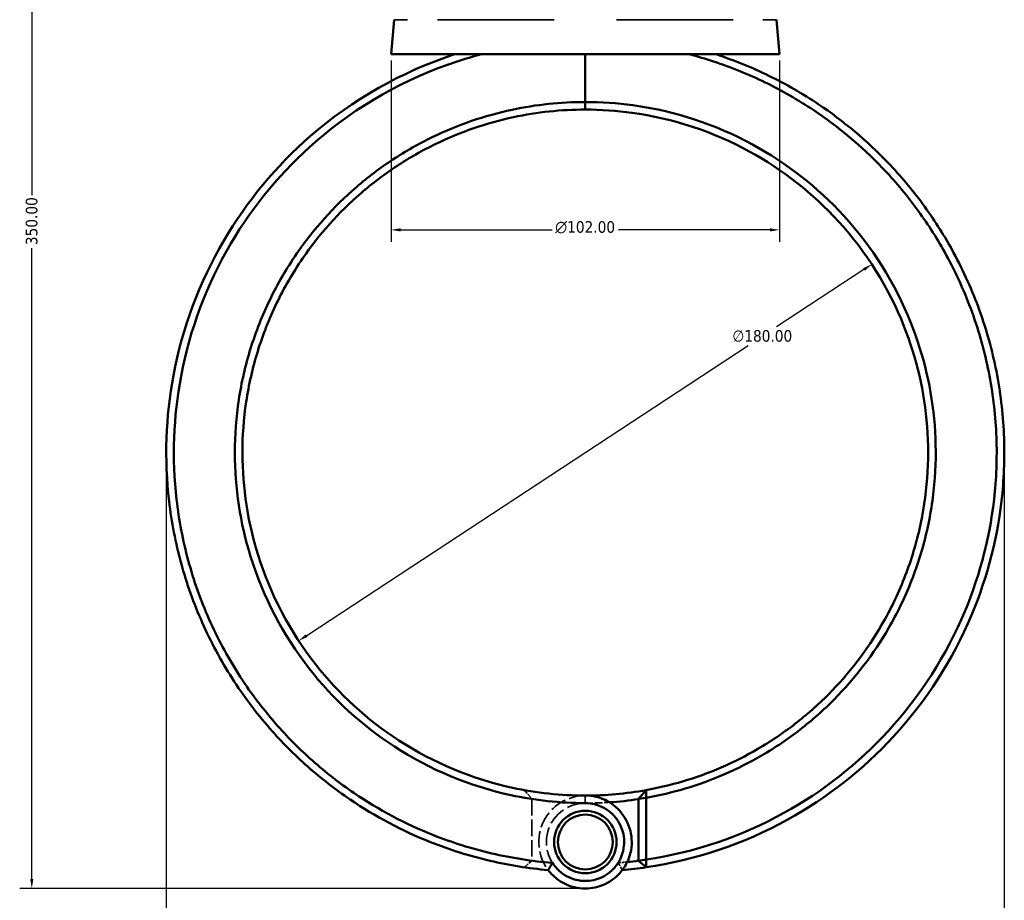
# Model space of a CAD drawing. Header units: millimetres. Extents: x 0 to 893, y 0 to 988.
# Tile 3 of 20: x 266 to 525, y 209 to 440. Entities that reach past the tile are written whole.
import ezdxf

# ---------------------------------------------------------------- set-up
doc = ezdxf.new("R2010")
doc.units = ezdxf.units.MM
doc.linetypes.add('DASHED', pattern=[0.2067, 0.1654, -0.0413])
for name, color, linetype, lineweight in [('Dimension (ANSI)', 7, 'Continuous', 25), ('Hidden (ANSI)', 7, 'DASHED', 35), ('Hidden Narrow (ANSI)', 7, 'DASHED', 25), ('Visible (ANSI)', 7, 'Continuous', 50), ('Visible Narrow (ANSI)', 7, 'Continuous', 35)]:
    doc.layers.add(name, color=color, linetype=linetype, lineweight=lineweight)
doc.styles.add('Note Text (ANSI)', font='tahoma.ttf')
doc.dimstyles.new('Default - mm (ANSI)', dxfattribs={"dimtxt": 3.048, "dimasz": 2.5, "dimexe": 3.175, "dimexo": 1.6002, "dimgap": 0.8, "dimtad": 0, "dimtoh": 1, "dimrnd": 1e-08, "dimzin": 4, "dimdsep": 46, "dimtxsty": 'Note Text (ANSI)', "dimcen": 0.09, "dimdle": 10, "dimclrd": 256, "dimclre": 256, "dimclrt": 256, "dimadec": 1, "dimazin": 1, "dimtfac": 1, "dimtofl": 0, "dimtmove": 0, "dimatfit": 3, "dimfxl": 1, "dimtolj": 1, "dimtzin": 4, "dimlwd": -1, "dimlwe": -1, "dimarcsym": 0})

# ---------------------------------------------------------------- blocks, each defined once
blk = doc.blocks.new('*D6')
at = {"layer": 'Defpoints', "color": 0, "transparency": 16777216}
for p in [(489.81, 375.86), (339.35, 277.06)]:
    blk.add_point(p, dxfattribs=at)
at = {"layer": 'Dimension (ANSI)', "transparency": 16777216}
for p, q in [((487.72, 374.49), (464.75, 359.41)), ((341.44, 278.43), (457.31, 354.52))]:
    blk.add_line(p, q, dxfattribs=at)
for points in [[(487.49, 374.84), (487.95, 374.14), (489.81, 375.86)], [(341.21, 278.78), (341.67, 278.08), (339.35, 277.06)]]:
    blk.add_solid(points, dxfattribs=at)
at = {"layer": 'Dimension (ANSI)', "transparency": 16777216, "insert": (453.19, 358.61), "char_height": 3.048, "attachment_point": 1, "style": 'Note Text (ANSI)'}
blk.add_mtext('\\A1;∅180.00', dxfattribs=at)
blk = doc.blocks.new('*D7')
at = {"layer": 'Defpoints', "color": 0, "transparency": 16777216}
for p in [(304.58, 326.46), (524.58, 326.46), (524.58, 189.58)]:
    blk.add_point(p, dxfattribs=at)
at = {"layer": 'Dimension (ANSI)', "transparency": 16777216}
for p, q in [((304.58, 324.86), (304.58, 186.4)), ((524.58, 324.86), (524.58, 186.4)), ((307.08, 189.58), (407.62, 189.58)), ((522.08, 189.58), (421.54, 189.58))]:
    blk.add_line(p, q, dxfattribs=at)
for points in [[(307.08, 189.99), (307.08, 189.16), (304.58, 189.58)], [(522.08, 189.99), (522.08, 189.16), (524.58, 189.58)]]:
    blk.add_solid(points, dxfattribs=at)
at = {"layer": 'Dimension (ANSI)', "transparency": 16777216, "insert": (408.42, 191.16), "char_height": 3.048, "attachment_point": 1, "style": 'Note Text (ANSI)'}
blk.add_mtext('\\A1;220.00', dxfattribs=at)
blk = doc.blocks.new('*D8')
at = {"layer": 'Defpoints', "color": 0, "transparency": 16777216}
for p in [(269.28, 562.06), (399.28, 562.06), (414.58, 212.06)]:
    blk.add_point(p, dxfattribs=at)
at = {"layer": 'Dimension (ANSI)', "transparency": 16777216}
for p, q in [((397.68, 562.06), (266.1, 562.06)), ((269.28, 559.56), (269.28, 394.03)), ((269.28, 214.56), (269.28, 380.09)), ((412.98, 212.06), (266.1, 212.06))]:
    blk.add_line(p, q, dxfattribs=at)
for points in [[(268.86, 559.56), (269.7, 559.56), (269.28, 562.06)], [(268.86, 214.56), (269.7, 214.56), (269.28, 212.06)]]:
    blk.add_solid(points, dxfattribs=at)
at = {"layer": 'Dimension (ANSI)', "transparency": 16777216, "insert": (267.69, 380.89), "char_height": 3.048, "attachment_point": 1, "rotation": 90, "style": 'Note Text (ANSI)'}
blk.add_mtext('\\A1;350.00', dxfattribs=at)
blk = doc.blocks.new('*D11')
at = {"layer": 'Defpoints', "color": 0, "transparency": 16777216}
for p in [(363.58, 430.96), (465.58, 430.96), (363.58, 384.89)]:
    blk.add_point(p, dxfattribs=at)
at = {"layer": 'Dimension (ANSI)', "transparency": 16777216}
for p, q in [((363.58, 429.36), (363.58, 381.72)), ((465.58, 429.36), (465.58, 381.72)), ((366.08, 384.89), (405.86, 384.89)), ((463.08, 384.89), (423.3, 384.89))]:
    blk.add_line(p, q, dxfattribs=at)
for points in [[(366.08, 385.31), (366.08, 384.48), (363.58, 384.89)], [(463.08, 385.31), (463.08, 384.48), (465.58, 384.89)]]:
    blk.add_solid(points, dxfattribs=at)
at = {"layer": 'Dimension (ANSI)', "transparency": 16777216, "insert": (406.66, 387.19), "char_height": 3.048, "attachment_point": 1, "style": 'Note Text (ANSI)'}
blk.add_mtext('\\A1;{\\fAIGDT|b0|i0;\\H3.0480;\\ln}\\fTahoma|b0|i0;\\H3.0480;102.00', dxfattribs=at)

msp = doc.modelspace()

# ---------------------------------------------------------------- linework, layer by layer
at = {"layer": 'Hidden (ANSI)', "ltscale": 6.929874}
msp.add_line((398.607, 237.889), (400.579, 235.556), dxfattribs=at)
at = {"layer": 'Hidden (ANSI)', "ltscale": 26.060644}
msp.add_line((400.579, 235.532), (400.579, 219.372), dxfattribs=at)
at = {"layer": 'Hidden (ANSI)', "ltscale": 6.272046}
msp.add_line((400.579, 219.355), (398.598, 217.628), dxfattribs=at)
at = {"layer": 'Hidden (ANSI)', "ltscale": 33.997589}
msp.add_arc((414.579, 326.461), 92, 261.24707, 270, dxfattribs=at)
at = {"layer": 'Hidden (ANSI)', "ltscale": 26.198729}
msp.add_arc((414.579, 224.261), 12.2, 90, 217.16087, dxfattribs=at)
at = {"layer": 'Hidden (ANSI)', "ltscale": 29.241877}
for start, end in [(90, 327.66555), (212.33445, 90)]:
    msp.add_arc((414.579, 224.261), 10.2, start, end, dxfattribs=at)
at = {"layer": 'Hidden (ANSI)', "ltscale": 12.098066}
msp.add_arc((414.579, 326.461), 92, 270, 273.95575, dxfattribs=at)
at = {"layer": 'Hidden (ANSI)', "ltscale": 10.30801}
msp.add_arc((414.579, 326.461), 108, 262.55181, 265.42293, dxfattribs=at)
at = {"layer": 'Hidden (ANSI)', "ltscale": 4.591596}
msp.add_arc((414.579, 326.461), 108, 274.57707, 275.85599, dxfattribs=at)
at = {"layer": 'Hidden (ANSI)', "ltscale": 0.064441}
msp.add_rational_spline([(400.579, 235.532), (400.579, 235.544), (400.579, 235.556)], [1.07597981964, 1.07597643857, 1.07597303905], degree=2, dxfattribs=at)
at = {"layer": 'Hidden (ANSI)', "ltscale": 0.044709}
msp.add_rational_spline([(400.579, 219.355), (400.579, 219.364), (400.579, 219.372)], [1.08681766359, 1.08683652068, 1.0868553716], degree=2, dxfattribs=at)
at = {"layer": 'Hidden (ANSI)', "ltscale": 5.676776}
for points in [[(404.857, 216.891), (405.21, 217.531), (405.579, 218.173), (405.961, 218.805)], [(423.198, 218.805), (423.579, 218.173), (423.948, 217.531), (424.302, 216.891)]]:
    msp.add_open_spline(points, degree=3, dxfattribs=at)
at = {"layer": 'Hidden Narrow (ANSI)', "ltscale": 0.024203}
msp.add_line((414.579, 234.461), (414.579, 234.47), dxfattribs=at)
at = {"layer": 'Visible (ANSI)'}
for p, q in [((364.374, 440.048), (363.579, 430.961)), ((464.784, 440.048), (465.579, 430.961)), ((363.579, 430.961), (465.579, 430.961)), ((414.579, 430.961), (414.579, 418.451)), ((414.579, 418.451), (414.579, 430.961)), ((414.579, 416.461), (414.579, 418.451)), ((414.579, 418.451), (414.579, 416.461)), ((428.579, 235.556), (430.551, 237.889)), ((430.579, 235.873), (428.579, 235.556)), ((428.579, 235.556), (428.579, 219.355)), ((430.579, 219.643), (430.579, 235.873)), ((428.579, 219.355), (430.579, 219.643)), ((430.561, 217.628), (428.579, 219.355))]:
    msp.add_line(p, q, dxfattribs=at)
for radius in [8.2, 7.2]:
    msp.add_circle((414.579, 224.261), radius, dxfattribs=at)
for radius, start, end in [(90, 270, 280.22228), (92, 273.95575, 278.75293), (110, 275.07089, 278.35378), (108, 275.85599, 277.44819)]:
    msp.add_arc((414.579, 326.461), radius, start, end, dxfattribs=at)
for points, knots in [([(380.232, 430.961), (366.355, 426.4), (353.407, 419.041), (333.432, 401.668), (325.751, 392.418), (313.309, 371.244), (308.795, 359.181), (304.424, 335.843), (304.04, 324.67), (305.323, 313.693), (305.964, 308.204), (307.02, 302.765), (309.935, 292.108), (311.795, 286.89), (316.275, 276.794), (318.896, 271.915), (324.839, 262.608), (328.162, 258.179), (334.887, 250.493), (338.203, 247.16), (345.232, 240.945), (348.946, 238.062), (359.427, 230.952), (366.514, 227.197), (379.014, 222.225), (384.257, 220.581), (394.615, 218.165), (399.72, 217.347), (404.857, 216.891)], [0.3169911, 0.3169911, 0.3169911, 0.3169911, 0.7146722, 0.7146722, 1.03798, 1.03798, 1.3838528, 1.3838528, 1.6853247, 1.6853247, 1.6853247, 1.8360607, 1.8360607, 1.9867966, 1.9867966, 2.1375326, 2.1375326, 2.2882686, 2.2882686, 2.4163941, 2.4163941, 2.5445197, 2.5445197, 2.7623332, 2.7623332, 2.9120311, 2.9120311, 3.0529272, 3.0529272, 3.0529272, 3.0529272]), ([(405.964, 218.795), (400.592, 219.225), (395.253, 220.058), (384.759, 222.51), (379.603, 224.13), (367.314, 229.028), (360.347, 232.727), (350.048, 239.729), (346.4, 242.567), (339.496, 248.686), (336.241, 251.967), (329.64, 259.531), (326.38, 263.89), (320.553, 273.047), (317.985, 277.846), (313.599, 287.774), (311.78, 292.904), (308.934, 303.38), (307.907, 308.725), (307.287, 314.117), (306.046, 324.9), (306.444, 335.871), (310.776, 358.774), (315.227, 370.603), (327.465, 391.356), (335.012, 400.417), (354.617, 417.428), (367.315, 424.628), (380.917, 429.09), (383.015, 429.779), (385.134, 430.403), (387.27, 430.961)], [-3.0617291, -3.0617291, -3.0617291, -3.0617291, -2.9120311, -2.9120311, -2.7623332, -2.7623332, -2.5445197, -2.5445197, -2.4163941, -2.4163941, -2.2882686, -2.2882686, -2.1375326, -2.1375326, -1.9867966, -1.9867966, -1.8360607, -1.8360607, -1.6853247, -1.6853247, -1.6853247, -1.3838528, -1.3838528, -1.03798, -1.03798, -0.7146722, -0.7146722, -0.3169911, -0.3169911, -0.3169911, -0.2556583, -0.2556583, -0.2556583, -0.2556583]), ([(430.561, 217.628), (443.523, 219.531), (456.14, 223.775), (478.016, 235.815), (487.477, 243.233), (504.101, 261.295), (511.058, 272.122), (520.259, 293.997), (522.996, 304.831), (524.064, 315.832), (524.598, 321.332), (524.717, 326.873), (524.121, 337.913), (523.406, 343.411), (521.158, 354.238), (519.625, 359.568), (515.774, 369.937), (513.457, 374.977), (508.493, 383.927), (505.948, 387.893), (500.371, 395.468), (497.338, 399.076), (488.562, 408.257), (482.402, 413.433), (471.608, 420.656), (467.272, 423.148), (458.302, 427.521), (453.667, 429.403), (448.927, 430.961)], [0.1460669, 0.1460669, 0.1460669, 0.1460669, 0.5040431, 0.5040431, 0.8281609, 0.8281609, 1.1743413, 1.1743413, 1.4758255, 1.4758255, 1.4758255, 1.6265676, 1.6265676, 1.7773097, 1.7773097, 1.9280518, 1.9280518, 2.0787939, 2.0787939, 2.2069247, 2.2069247, 2.3350555, 2.3350555, 2.5528778, 2.5528778, 2.6887397, 2.6887397, 2.8246015, 2.8246015, 2.8246015, 2.8246015]), ([(441.888, 430.961), (444.024, 430.403), (446.143, 429.779), (448.241, 429.09), (452.888, 427.566), (457.431, 425.725), (466.227, 421.446), (470.479, 419.006), (481.068, 411.936), (487.114, 406.869), (495.733, 397.878), (498.711, 394.343), (504.192, 386.921), (506.695, 383.034), (511.579, 374.262), (513.861, 369.32), (517.657, 359.151), (519.171, 353.922), (521.397, 343.298), (522.109, 337.901), (522.714, 327.063), (522.607, 321.621), (522.092, 316.218), (521.063, 305.411), (518.393, 294.762), (509.388, 273.252), (502.566, 262.599), (486.247, 244.821), (476.953, 237.516), (455.535, 225.703), (443.229, 221.538), (430.579, 219.643)], [-2.8859344, -2.8859344, -2.8859344, -2.8859344, -2.8246015, -2.8246015, -2.8246015, -2.6887397, -2.6887397, -2.5528778, -2.5528778, -2.3350555, -2.3350555, -2.2069247, -2.2069247, -2.0787939, -2.0787939, -1.9280518, -1.9280518, -1.7773097, -1.7773097, -1.6265676, -1.6265676, -1.4758255, -1.4758255, -1.4758255, -1.1743413, -1.1743413, -0.8281609, -0.8281609, -0.5040431, -0.5040431, -0.1487092, -0.1487092, -0.1487092, -0.1487092]), ([(414.579, 418.451), (408.129, 418.451), (401.678, 417.77), (388.172, 414.887), (381.159, 412.482), (370.927, 407.535), (367.435, 405.557), (360.74, 401.161), (357.536, 398.745), (348.55, 390.998), (343.26, 385.1), (336.181, 374.82), (333.847, 370.815), (329.807, 362.5), (328.101, 358.19), (325.356, 349.362), (324.317, 344.845), (322.928, 335.705), (322.579, 331.083), (322.579, 326.461), (322.579, 317.217), (323.983, 307.973), (330.024, 288.55), (335.256, 278.56), (348.352, 261.804), (355.954, 254.841), (373.784, 243.267), (384.185, 238.931), (401.44, 235.177), (408.009, 234.471), (414.579, 234.471)], [-3.1415927, -3.1415927, -3.1415927, -3.1415927, -2.9312711, -2.9312711, -2.6912755, -2.6912755, -2.5606895, -2.5606895, -2.4301036, -2.4301036, -2.1738189, -2.1738189, -2.0230633, -2.0230633, -1.8723076, -1.8723076, -1.721552, -1.721552, -1.5707963, -1.5707963, -1.5707963, -1.269285, -1.269285, -0.9073789, -0.9073789, -0.5757643, -0.5757643, -0.2142133, -0.2142133, 0, 0, 0, 0]), ([(414.579, 236.461), (408.167, 236.461), (401.755, 237.149), (384.912, 240.805), (374.756, 245.028), (357.333, 256.308), (349.898, 263.097), (337.074, 279.444), (331.94, 289.198), (325.993, 308.178), (324.6, 317.216), (324.579, 326.261), (324.569, 330.784), (324.901, 335.308), (326.24, 344.256), (327.248, 348.681), (329.917, 357.329), (331.579, 361.554), (335.52, 369.705), (337.798, 373.633), (344.714, 383.715), (349.888, 389.503), (358.682, 397.107), (361.819, 399.48), (368.375, 403.795), (371.795, 405.739), (381.82, 410.597), (388.693, 412.959), (401.932, 415.792), (408.255, 416.461), (414.579, 416.461)], [0, 0, 0, 0, 0.2142133, 0.2142133, 0.5757643, 0.5757643, 0.9073789, 0.9073789, 1.269285, 1.269285, 1.5707963, 1.5707963, 1.5707963, 1.721552, 1.721552, 1.8723076, 1.8723076, 2.0230633, 2.0230633, 2.1738189, 2.1738189, 2.4301036, 2.4301036, 2.5606895, 2.5606895, 2.6912755, 2.6912755, 2.9312711, 2.9312711, 3.1415927, 3.1415927, 3.1415927, 3.1415927]), ([(430.579, 235.873), (434.016, 236.48), (437.417, 237.282), (447.819, 240.37), (454.622, 243.315), (464.437, 249.047), (467.764, 251.293), (474.096, 256.199), (477.102, 258.859), (485.453, 267.284), (490.265, 273.576), (496.516, 284.375), (498.53, 288.549), (501.907, 297.152), (503.271, 301.581), (505.318, 310.594), (506.001, 315.178), (506.672, 324.396), (506.659, 329.03), (506.299, 333.637), (505.578, 342.851), (503.458, 351.954), (495.923, 370.845), (489.928, 380.397), (475.568, 396.079), (467.449, 402.427), (448.775, 412.577), (438.069, 416.09), (422.942, 418.165), (418.761, 418.451), (414.579, 418.451)], [-2.9668095, -2.9668095, -2.9668095, -2.9668095, -2.8530315, -2.8530315, -2.6130273, -2.6130273, -2.4824181, -2.4824181, -2.3518089, -2.3518089, -2.0955838, -2.0955838, -1.9448632, -1.9448632, -1.7941426, -1.7941426, -1.643422, -1.643422, -1.4927014, -1.4927014, -1.4927014, -1.1912602, -1.1912602, -0.8293785, -0.8293785, -0.49784, -0.49784, -0.1363374, -0.1363374, 0, 0, 0, 0]), ([(414.579, 416.461), (418.678, 416.461), (422.778, 416.18), (437.606, 414.141), (448.099, 410.69), (466.392, 400.722), (474.34, 394.489), (488.385, 379.101), (494.239, 369.733), (501.579, 351.219), (503.635, 342.302), (504.32, 333.283), (504.663, 328.774), (504.665, 324.24), (503.989, 315.223), (503.311, 310.741), (501.29, 301.931), (499.947, 297.603), (496.628, 289.199), (494.651, 285.123), (488.521, 274.581), (483.809, 268.442), (475.638, 260.226), (472.699, 257.632), (466.509, 252.849), (463.258, 250.66), (453.669, 245.075), (447.025, 242.206), (436.986, 239.233), (433.784, 238.472), (430.551, 237.889)], [0, 0, 0, 0, 0.1363374, 0.1363374, 0.49784, 0.49784, 0.8293785, 0.8293785, 1.1912602, 1.1912602, 1.4927014, 1.4927014, 1.4927014, 1.643422, 1.643422, 1.7941426, 1.7941426, 1.9448632, 1.9448632, 2.0955838, 2.0955838, 2.3518089, 2.3518089, 2.4824181, 2.4824181, 2.6130273, 2.6130273, 2.8530315, 2.8530315, 2.962783, 2.962783, 2.962783, 2.962783]), ([(430.579, 235.873), (430.574, 236.209), (430.57, 236.545), (430.56, 237.217), (430.556, 237.553), (430.551, 237.889)], [-0.29867334, -0.29867334, -0.29867334, -0.29867334, -0.14934969, -0.14934969, 0, 0, 0, 0]), ([(404.857, 216.891), (405.587, 215.928), (406.459, 215.076), (409.121, 213.154), (411.116, 212.381), (414.941, 211.937), (416.752, 212.125), (420.269, 213.298), (421.951, 214.349), (424.15, 216.599), (424.868, 217.593), (425.424, 218.673), (425.981, 219.753), (426.376, 220.919), (426.933, 224.043), (426.806, 226.056), (425.616, 229.825), (424.547, 231.574), (421.557, 234.505), (419.568, 235.609), (416.498, 236.347), (415.539, 236.461), (414.579, 236.461)], [-4.0770273, -4.0770273, -4.0770273, -4.0770273, -3.776865, -3.776865, -3.2589381, -3.2589381, -2.8142822, -2.8142822, -2.3328191, -2.3328191, -2.0319047, -2.0319047, -2.0319047, -1.7309903, -1.7309903, -1.2495272, -1.2495272, -0.7641814, -0.7641814, -0.2321496, -0.2321496, 0, 0, 0, 0]), ([(414.579, 234.471), (415.368, 234.471), (416.156, 234.379), (418.683, 233.782), (420.327, 232.888), (422.825, 230.493), (423.734, 229.056), (424.774, 225.932), (424.91, 224.25), (424.485, 221.619), (424.168, 220.632), (423.712, 219.714), (423.256, 218.797), (422.662, 217.949), (420.824, 216.023), (419.405, 215.118), (416.425, 214.106), (414.886, 213.944), (411.639, 214.327), (409.948, 214.995), (407.515, 216.789), (406.64, 217.728), (405.964, 218.795)], [0, 0, 0, 0, 0.2321496, 0.2321496, 0.7641814, 0.7641814, 1.2495272, 1.2495272, 1.7309903, 1.7309903, 2.0319047, 2.0319047, 2.0319047, 2.3328191, 2.3328191, 2.8142822, 2.8142822, 3.2589381, 3.2589381, 3.776865, 3.776865, 4.1479233, 4.1479233, 4.1479233, 4.1479233]), ([(405.964, 218.795), (405.774, 218.48), (405.587, 218.163), (405.222, 217.528), (405.042, 217.21), (404.865, 216.891)], [-0.28448272, -0.28448272, -0.28448272, -0.28448272, -0.14221956, -0.14221956, 0, 0, 0, 0]), ([(430.561, 217.628), (430.564, 217.964), (430.567, 218.299), (430.573, 218.971), (430.576, 219.307), (430.579, 219.643)], [-0.27002045, -0.27002045, -0.27002045, -0.27002045, -0.1350169, -0.1350169, 0, 0, 0, 0])]:
    msp.add_open_spline(points, degree=3, knots=knots, dxfattribs=at)
msp.add_open_spline([(404.865, 216.891), (404.862, 216.891), (404.859, 216.891), (404.857, 216.891)], degree=3, dxfattribs=at)
at = {"layer": 'Visible Narrow (ANSI)'}
for p, q in [((367.944, 440.048), (364.384, 440.048)), ((406.372, 440.048), (375.789, 440.048)), ((453.369, 440.048), (422.787, 440.048)), ((464.774, 440.048), (461.215, 440.048)), ((414.579, 234.57), (414.579, 236.361))]:
    msp.add_line(p, q, dxfattribs=at)

# ---------------------------------------------------------------- dimensions: what is measured, and where the dimension line sits
at = {"layer": 'Dimension (ANSI)'}
for base, p1, p2, angle, picture, middle in [((269.279, 562.061), (414.578, 212.062), (399.279, 562.061), 90, '*D8', (269.279, 387.061)), ((524.579, 189.575), (304.579, 326.461), (524.579, 326.461), 180, '*D7', (414.579, 189.575))]:
    dim = msp.add_linear_dim(base=base, p1=p1, p2=p2, angle=angle, dimstyle='Default - mm (ANSI)', override={"dimgap": 0.8, "dimtoh": 0, "dimdec": 2, "dimtol": 0, "dimlim": 0, "dimtp": 0, "dimtm": 0, "dimtdec": 2, "dimatfit": 1}, dxfattribs=at)
    dim.commit()
    dim.dimension.update_dxf_attribs({"geometry": picture, "text_midpoint": middle, "dimtype": 160})
dim = msp.add_linear_dim(base=(363.579, 384.895), p1=(465.579, 430.961), p2=(363.579, 430.961), angle=180, text='{\\fAIGDT|b0|i0;\\H3.0480;\\ln}\\fTahoma|b0|i0;\\H3.0480;<>', dimstyle='Default - mm (ANSI)', override={"dimgap": 0.8, "dimtoh": 0, "dimdec": 2, "dimtol": 0, "dimlim": 0, "dimtp": 0, "dimtm": 0, "dimtdec": 2, "dimatfit": 1}, dxfattribs=at)
dim.commit()
dim.dimension.update_dxf_attribs({"geometry": '*D11', "text_midpoint": (414.579, 384.895), "dimtype": 160})
dim = msp.add_diameter_dim_2p(p1=(339.351, 277.058), p2=(489.808, 375.864), dimstyle='Default - mm (ANSI)', override={"dimgap": 0.8, "dimtih": 1, "dimdec": 2, "dimlfac": 1, "dimtol": 0, "dimlim": 0, "dimtp": 0, "dimtm": 0, "dimtdec": 2, "dimtofl": 1, "dimatfit": 2}, dxfattribs=at)
dim.commit()
dim.dimension.update_dxf_attribs({"geometry": '*D6', "text_midpoint": (461.028, 356.964), "dimtype": 163})

doc.saveas('drawing.dxf')
